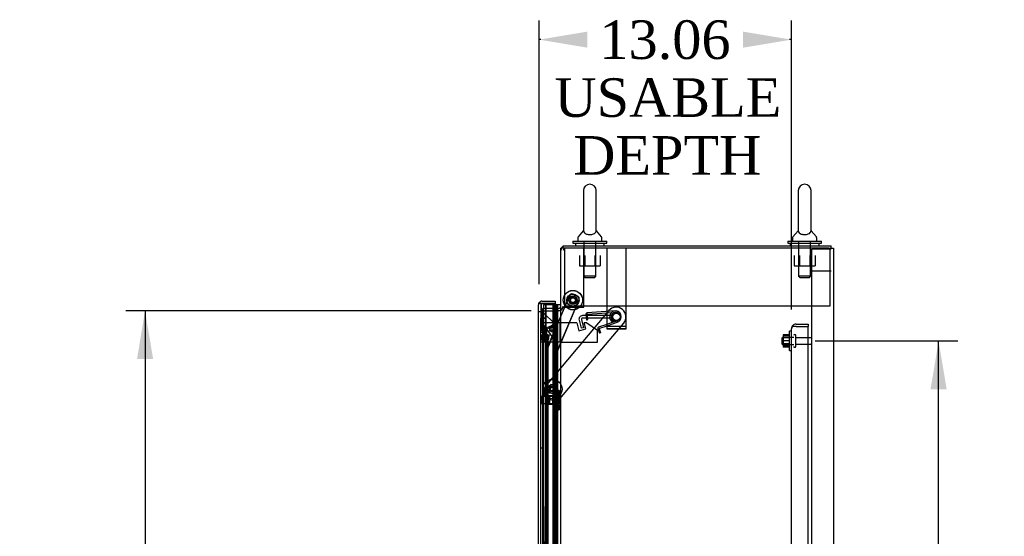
# Model space of a CAD drawing. Header units: inches. Extents: x 2 to 538, y -2 to 358.
# Tile 26 of 33: x 276 to 327, y 179 to 205. Entities that reach past the tile are written whole.
import ezdxf
from ezdxf.enums import TextEntityAlignment as Align
from ezdxf.lldxf.tags import DXFTag

# ---------------------------------------------------------------- set-up
doc = ezdxf.new("R2010")
doc.units = ezdxf.units.IN
doc.header["$MEASUREMENT"] = 0
for name, color, linetype in [('COM40146', 7, 'Continuous'), ('COM52825', 7, 'Continuous'), ('COM52826', 7, 'Continuous'), ('COM52831', 7, 'Continuous'), ('COM52832', 7, 'Continuous'), ('COM52834', 7, 'Continuous'), ('COM52847', 7, 'Continuous'), ('COM52848', 7, 'Continuous'), ('COM52849', 7, 'Continuous'), ('COM52854', 7, 'Continuous'), ('COM52855', 7, 'Continuous'), ('COM52856', 7, 'Continuous'), ('COM52857', 7, 'Continuous'), ('COM52858', 7, 'Continuous'), ('COM53519', 7, 'Continuous'), ('COM54578-80', 7, 'Continuous'), ('COM70782', 7, 'Continuous'), ('COM70839-6', 7, 'Continuous'), ('COM71126-3', 7, 'Continuous'), ('COM71128-1', 7, 'Continuous'), ('Default', 7, 'Continuous'), ('GSK11033', 7, 'Continuous'), ('NTS16526', 7, 'Continuous'), ('NTS166105', 7, 'Continuous'), ('NTS166905', 7, 'Continuous'), ('NTS18147', 7, 'Continuous'), ('ROL18050', 7, 'Continuous'), ('ROL87452', 7, 'Continuous'), ('RVT17750', 7, 'Continuous'), ('RVT17786', 7, 'Continuous'), ('SCS00680', 7, 'Continuous'), ('SCS191205', 7, 'Continuous'), ('SPR20245', 7, 'Continuous'), ('SPR20270', 7, 'Continuous'), ('STD26094', 7, 'Continuous'), ('STD26265', 7, 'Continuous'), ('WAF25059', 7, 'Continuous'), ('WAF25362', 7, 'Continuous'), ('WAF25376', 7, 'Continuous'), ('WAM254785', 7, 'Continuous'), ('WAM30038', 7, 'Continuous')]:
    doc.layers.add(name, color=color, linetype=linetype)
doc.styles.add('SEACAD_Times_New_Roman', font='times.ttf')
tags = doc.linetypes.add('HIDDEN2', pattern=[0.1875, 0.125, -0.0625]).pattern_tags.tags
tags[6:7] = [DXFTag(74, 4), DXFTag(75, 0), DXFTag(340, '0'), DXFTag(46, 0.0), DXFTag(50, 0.0), DXFTag(44, 0.0), DXFTag(45, 0.0)]
tags[4:5] = [DXFTag(74, 4), DXFTag(75, 0), DXFTag(340, '0'), DXFTag(46, 0.0), DXFTag(50, 0.0), DXFTag(44, 0.0), DXFTag(45, 0.0)]
doc.dimstyles.new('HAMMOND_(STH_-_540x360)', dxfattribs={"dimtxt": 2, "dimasz": 2.5, "dimexe": 1, "dimexo": 1, "dimgap": 0.5, "dimtad": 0, "dimtih": 1, "dimtoh": 1, "dimzin": 0, "dimdsep": 46, "dimtxsty": 'SEACAD_Times_New_Roman', "dimblk1": '_SE_FILLED', "dimblk2": '_SE_FILLED', "dimsah": 1, "dimcen": 1, "dimadec": 0, "dimazin": 0, "dimtfac": 0.8, "dimtofl": 0, "dimtmove": 0, "dimatfit": 3, "dimfxl": 1, "dimtolj": 1, "dimtzin": 0, "dimarcsym": 0})

# ---------------------------------------------------------------- blocks, each defined once
blk = doc.blocks.new('SE2')
at = {"layer": 'COM40146', "color": 7, "linetype": 'HIDDEN2'}
for p, q in [((315.976, 111.831), (315.976, 189.331)), ((315.976, 189.331), (315.976, 189.331)), ((315.976, 189.331), (315.976, 189.331)), ((316.099, 189.456), (316.048, 189.506)), ((316.226, 189.456), (316.048, 189.456)), ((316.226, 189.456), (316.099, 189.456)), ((316.226, 189.581), (316.851, 189.581)), ((316.226, 189.456), (316.851, 189.456)), ((316.226, 189.456), (316.226, 189.456)), ((316.226, 189.456), (316.851, 189.456)), ((316.851, 189.581), (316.851, 189.456)), ((316.851, 111.706), (316.851, 189.456))]:
    blk.add_line(p, q, dxfattribs=at)
for start, end in [(135.4399, 179.8781), (179.9564, 180), (90, 135.4399)]:
    blk.add_arc((316.226, 189.331), 0.25, start, end, dxfattribs=at)
blk.add_open_spline([(316.048, 189.456), (316.025, 189.435), (316.007, 189.414), (315.982, 189.372), (315.976, 189.352), (315.976, 189.331)], degree=3, knots=[0, 0, 0, 0, 0.5, 0.5, 1, 1, 1, 1], dxfattribs=at)
at = {"layer": 'COM52825', "color": 7, "linetype": 'Continuous'}
for p, q in [((303.061, 190.768), (303.751, 190.768)), ((303.751, 190.768), (303.751, 190.643)), ((302.876, 190.583), (302.876, 190.583)), ((302.876, 190.584), (302.876, 190.583)), ((302.876, 110.578), (302.876, 190.583)), ((302.876, 190.583), (302.876, 190.583)), ((302.979, 190.643), (302.912, 190.693)), ((303.061, 190.643), (302.912, 190.643)), ((303.061, 190.643), (302.979, 190.643)), ((303.623, 190.643), (303.061, 190.643)), ((303.061, 190.643), (303.061, 190.643)), ((303.251, 190.643), (303.751, 190.643)), ((303.623, 190.581), (303.623, 190.643))]:
    blk.add_line(p, q, dxfattribs=at)
for start, end in [(90, 143.806), (143.806, 179.8792), (179.9411, 180)]:
    blk.add_arc((303.061, 190.583), 0.185, start, end, dxfattribs=at)
blk.add_open_spline([(302.912, 190.643), (302.9, 190.633), (302.891, 190.623), (302.882, 190.608), (302.88, 190.603), (302.877, 190.593), (302.876, 190.588), (302.876, 190.583)], degree=3, knots=[0, 0, 0, 0, 0.5, 0.5, 0.75, 0.75, 1, 1, 1, 1], dxfattribs=at)
at = {"layer": 'COM52826', "color": 7, "linetype": 'Continuous'}
for p, q in [((303.751, 190.643), (303.623, 190.643)), ((303.751, 190.616), (303.751, 190.643))]:
    blk.add_line(p, q, dxfattribs=at)
at = {"layer": 'COM52826', "color": 7, "linetype": 'HIDDEN2'}
blk.add_line((303.751, 112.643), (303.751, 190.616), dxfattribs=at)
at = {"layer": 'COM52831', "color": 7, "linetype": 'HIDDEN2'}
for p, q in [((306.413, 193.518), (306.413, 193.333)), ((306.413, 193.333), (306.413, 189.331)), ((307.413, 193.333), (307.413, 193.518)), ((307.413, 189.331), (307.413, 193.333)), ((306.413, 189.331), (307.413, 189.331))]:
    blk.add_line(p, q, dxfattribs=at)
blk.add_circle((306.913, 189.956), 0.203, dxfattribs=at)
at = {"layer": 'COM52832', "color": 7, "linetype": 'HIDDEN2'}
for p, q in [((307.413, 189.455), (306.413, 189.455)), ((306.413, 189.33), (306.413, 189.331)), ((307.413, 189.33), (306.413, 189.33)), ((307.413, 189.33), (307.413, 189.331))]:
    blk.add_line(p, q, dxfattribs=at)
blk.add_circle((306.913, 189.955), 0.203, dxfattribs=at)
at = {"layer": 'COM52834', "color": 7, "linetype": 'HIDDEN2'}
for p, q in [((304.226, 193.518), (304.226, 190.518)), ((317.976, 193.518), (317.976, 190.518)), ((317.976, 190.518), (304.226, 190.518))]:
    blk.add_line(p, q, dxfattribs=at)
at = {"layer": 'COM52847', "color": 7, "linetype": 'HIDDEN2'}
for p, q in [((303.001, 190.209), (302.876, 190.209)), ((303.045, 190.062), (303.107, 190.124)), ((303.068, 189.605), (303.068, 189.979)), ((303.107, 190.124), (303.146, 190.163)), ((303.146, 190.163), (303.705, 189.604)), ((303.287, 189.385), (303.068, 189.605)), ((303.552, 189.495), (303.287, 189.385)), ((303.309, 189.332), (303.574, 189.442)), ((303.309, 111.829), (303.309, 189.332)), ((303.604, 189.503), (303.667, 189.565)), ((303.617, 189.473), (303.705, 189.473)), ((303.705, 189.604), (303.667, 189.565)), ((303.705, 189.473), (303.759, 189.473)), ((303.759, 189.473), (303.759, 111.689))]:
    blk.add_line(p, q, dxfattribs=at)
at = {"layer": 'COM52847', "color": 7, "linetype": 'Continuous'}
for start, end in [(160.3302, 180), (143.806, 157.7463)]:
    blk.add_arc((303.061, 190.583), 0.185, start, end, dxfattribs=at)
at = {"layer": 'COM52847', "color": 7, "linetype": 'HIDDEN2'}
for centre, radius, start, end in [((302.474, 189.861), 0.605, 11.2793, 19.3992), ((302.068, 190.331), 1.059, 340.5877, 348.736), ((304.563, 187.988), 1.815, 119.6042, 123.8492), ((303.63, 189.17), 0.334, 94.4677, 103.4716), ((303.223, 191.222), 1.815, 281.1508, 285.3958), ((303.399, 189.727), 0.334, 301.5284, 310.5323), ((303.071, 189.211), 0.605, 25.6008, 28.7202), ((303.574, 189.473), 0.06, 0, 45), ((303.574, 189.473), 0.185, 0, 45)]:
    blk.add_arc(centre, radius, start, end, dxfattribs=at)
at = {"layer": 'COM52848', "color": 7, "linetype": 'HIDDEN2'}
for p, q in [((317.326, 192.331), (317.038, 192.331)), ((317.038, 107.706), (317.038, 192.331)), ((318.038, 192.331), (317.326, 192.331))]:
    blk.add_line(p, q, dxfattribs=at)
at = {"layer": 'COM52849', "color": 7, "linetype": 'HIDDEN2'}
for p, q in [((317.326, 193.456), (317.038, 193.456)), ((317.038, 192.331), (317.038, 193.456)), ((318.038, 193.456), (317.326, 193.456))]:
    blk.add_line(p, q, dxfattribs=at)
at = {"layer": 'COM52854', "color": 7, "linetype": 'HIDDEN2'}
for p, q in [((304.982, 189.786), (305.096, 189.361)), ((305.103, 189.818), (305.217, 189.393)), ((306.726, 190.019), (305.161, 190.019)), ((306.726, 189.894), (305.161, 189.894)), ((306.726, 189.894), (306.726, 190.019)), ((305.217, 189.393), (305.096, 189.361))]:
    blk.add_line(p, q, dxfattribs=at)
for radius in [0.185, 0.06]:
    blk.add_arc((305.161, 189.834), radius, 90, 195, dxfattribs=at)
at = {"layer": 'COM52855', "color": 7, "linetype": 'HIDDEN2'}
for p, q in [((305.226, 190.456), (305.226, 193.518)), ((304.163, 190.456), (305.226, 190.456))]:
    blk.add_line(p, q, dxfattribs=at)
at = {"layer": 'COM52856', "color": 7, "linetype": 'HIDDEN2'}
for p, q in [((303.126, 189.643), (303.001, 189.643)), ((303.186, 189.643), (303.126, 189.643)), ((303.126, 188.643), (303.126, 189.643)), ((304.001, 189.643), (303.186, 189.643)), ((304.001, 188.643), (304.001, 189.643)), ((303.126, 188.643), (303.001, 188.643)), ((303.186, 188.643), (303.126, 188.643)), ((304.001, 188.643), (303.186, 188.643))]:
    blk.add_line(p, q, dxfattribs=at)
at = {"layer": 'COM52857', "color": 7, "linetype": 'HIDDEN2'}
for p, q in [((306.531, 190.278), (303.31, 186.454)), ((304.075, 185.81), (307.296, 189.634))]:
    blk.add_line(p, q, dxfattribs=at)
for centre, radius in [((306.913, 189.956), 0.195), ((303.597, 186.212), 0.141)]:
    blk.add_circle(centre, radius, dxfattribs=at)
for centre, start, end in [((306.913, 189.956), 319.9, 139.9), ((303.693, 186.132), 139.9, 319.9)]:
    blk.add_arc(centre, 0.5, start, end, dxfattribs=at)
at = {"layer": 'COM52858', "color": 7, "linetype": 'HIDDEN2'}
for p, q in [((303.101, 189.143), (303.001, 189.143)), ((303.101, 183.143), (303.101, 189.143)), ((303.101, 183.143), (303.001, 183.143))]:
    blk.add_line(p, q, dxfattribs=at)
at = {"layer": 'COM53519', "color": 7, "linetype": 'HIDDEN2'}
blk.add_circle((306.913, 189.956), 0.188, dxfattribs=at)
at = {"layer": 'COM54578-80', "color": 7, "linetype": 'HIDDEN2'}
for p, q in [((303.623, 190.581), (303.135, 190.581)), ((303.135, 190.581), (303.135, 110.581)), ((303.69, 190.581), (303.69, 189.581)), ((303.729, 189.581), (303.729, 190.581)), ((303.79, 189.581), (303.79, 190.581)), ((303.857, 189.581), (303.857, 190.581)), ((303.866, 190.581), (303.866, 189.581)), ((303.69, 189.581), (303.69, 110.581)), ((303.74, 188.581), (303.74, 189.581)), ((303.782, 188.581), (303.782, 189.581)), ((303.79, 110.581), (303.79, 189.581)), ((303.685, 188.582), (303.729, 188.582)), ((303.857, 188.582), (303.729, 188.582)), ((303.729, 187.581), (303.729, 188.58)), ((303.857, 188.58), (303.857, 188.581)), ((303.857, 187.581), (303.857, 188.58)), ((303.866, 188.581), (303.866, 187.581)), ((303.74, 186.581), (303.74, 187.581)), ((303.782, 186.581), (303.782, 187.581)), ((303.685, 186.582), (303.729, 186.582)), ((303.857, 186.582), (303.729, 186.582)), ((303.729, 185.581), (303.729, 186.58)), ((303.857, 186.58), (303.857, 186.581)), ((303.857, 185.581), (303.857, 186.58)), ((303.866, 186.581), (303.866, 185.581)), ((303.74, 184.581), (303.74, 185.581)), ((303.782, 184.581), (303.782, 185.581)), ((303.685, 184.582), (303.729, 184.582)), ((303.857, 184.582), (303.729, 184.582)), ((303.729, 183.581), (303.729, 184.58)), ((303.857, 184.58), (303.857, 184.581)), ((303.857, 183.581), (303.857, 184.58)), ((303.866, 184.581), (303.866, 183.581)), ((303.74, 182.581), (303.74, 183.581)), ((303.782, 182.581), (303.782, 183.581)), ((303.685, 182.582), (303.729, 182.582)), ((303.857, 182.582), (303.729, 182.582)), ((303.729, 181.581), (303.729, 182.58)), ((303.857, 182.58), (303.857, 182.581)), ((303.857, 181.581), (303.857, 182.58)), ((303.866, 182.581), (303.866, 181.581)), ((303.74, 180.581), (303.74, 181.581)), ((303.782, 180.581), (303.782, 181.581)), ((303.685, 180.582), (303.729, 180.582)), ((303.857, 180.582), (303.729, 180.582)), ((303.729, 179.581), (303.729, 180.58)), ((303.857, 180.58), (303.857, 180.581)), ((303.857, 179.581), (303.857, 180.58)), ((303.866, 180.581), (303.866, 179.581)), ((303.74, 178.581), (303.74, 179.581)), ((303.782, 178.581), (303.782, 179.581)), ((303.685, 178.582), (303.729, 178.582)), ((303.857, 178.582), (303.729, 178.582)), ((303.857, 178.58), (303.857, 178.581)), ((303.866, 178.581), (303.866, 177.581))]:
    blk.add_line(p, q, dxfattribs=at)
at = {"layer": 'COM54578-80', "color": 7, "linetype": 'Continuous'}
for p, q in [((303.827, 190.581), (303.623, 190.581)), ((303.623, 190.581), (303.623, 189.581)), ((303.678, 190.59), (303.678, 190.616)), ((303.678, 190.616), (303.728, 190.616)), ((303.728, 190.59), (303.678, 190.59)), ((303.69, 190.59), (303.69, 190.581)), ((303.728, 190.616), (303.753, 190.616)), ((303.728, 190.59), (303.753, 190.59)), ((303.753, 190.616), (303.803, 190.616)), ((303.803, 190.59), (303.753, 190.59)), ((303.79, 190.581), (303.79, 190.59)), ((303.803, 190.616), (303.803, 190.59)), ((304.038, 190.581), (303.827, 190.581)), ((303.827, 190.581), (303.827, 189.581)), ((303.623, 189.581), (303.623, 188.58)), ((303.623, 189.581), (303.857, 189.581)), ((303.623, 189.581), (303.623, 189.581)), ((303.827, 189.581), (303.623, 189.581)), ((303.685, 189.581), (303.685, 189.581)), ((303.69, 189.581), (303.69, 189.581)), ((303.79, 189.581), (303.79, 189.581)), ((303.871, 189.581), (303.827, 189.581)), ((303.857, 188.581), (303.857, 189.581)), ((303.866, 188.581), (303.866, 189.581)), ((303.871, 189.581), (303.871, 188.581)), ((303.827, 188.581), (303.623, 188.581)), ((303.623, 188.581), (303.623, 187.581)), ((303.857, 188.58), (303.623, 188.58)), ((303.827, 188.581), (303.827, 187.581)), ((303.871, 188.581), (303.827, 188.581)), ((303.623, 187.581), (303.623, 186.58)), ((303.827, 187.581), (303.623, 187.581)), ((303.827, 187.581), (303.623, 187.581)), ((303.871, 187.581), (303.827, 187.581)), ((303.857, 186.581), (303.857, 187.581)), ((303.866, 186.581), (303.866, 187.581)), ((303.871, 187.581), (303.871, 186.581)), ((303.827, 186.581), (303.623, 186.581)), ((303.623, 186.581), (303.623, 185.581)), ((303.857, 186.58), (303.623, 186.58)), ((303.827, 186.581), (303.827, 185.581)), ((303.871, 186.581), (303.827, 186.581)), ((303.623, 185.581), (303.623, 184.58)), ((303.827, 185.581), (303.623, 185.581)), ((303.827, 185.581), (303.623, 185.581)), ((303.871, 185.581), (303.827, 185.581)), ((303.857, 184.581), (303.857, 185.581)), ((303.866, 184.581), (303.866, 185.581)), ((303.871, 185.581), (303.871, 184.581)), ((303.827, 184.581), (303.623, 184.581)), ((303.623, 184.581), (303.623, 183.581)), ((303.857, 184.58), (303.623, 184.58)), ((303.827, 184.581), (303.827, 183.581)), ((303.871, 184.581), (303.827, 184.581)), ((303.623, 183.581), (303.623, 182.58)), ((303.827, 183.581), (303.623, 183.581)), ((303.827, 183.581), (303.623, 183.581)), ((303.871, 183.581), (303.827, 183.581)), ((303.857, 182.581), (303.857, 183.581)), ((303.866, 182.581), (303.866, 183.581)), ((303.871, 183.581), (303.871, 182.581)), ((303.827, 182.581), (303.623, 182.581)), ((303.623, 182.581), (303.623, 181.581)), ((303.857, 182.58), (303.623, 182.58)), ((303.827, 182.581), (303.827, 181.581)), ((303.871, 182.581), (303.827, 182.581)), ((303.623, 181.581), (303.623, 180.58)), ((303.827, 181.581), (303.623, 181.581)), ((303.827, 181.581), (303.623, 181.581)), ((303.871, 181.581), (303.827, 181.581)), ((303.857, 180.581), (303.857, 181.581)), ((303.866, 180.581), (303.866, 181.581)), ((303.871, 181.581), (303.871, 180.581)), ((303.827, 180.581), (303.623, 180.581)), ((303.623, 180.581), (303.623, 179.581)), ((303.857, 180.58), (303.623, 180.58)), ((303.827, 180.581), (303.827, 179.581)), ((303.871, 180.581), (303.827, 180.581)), ((303.623, 179.581), (303.623, 178.58)), ((303.827, 179.581), (303.623, 179.581)), ((303.827, 179.581), (303.623, 179.581)), ((303.871, 179.581), (303.827, 179.581)), ((303.857, 178.581), (303.857, 179.581)), ((303.866, 178.581), (303.866, 179.581)), ((303.871, 179.581), (303.871, 178.581)), ((303.827, 178.581), (303.623, 178.581)), ((303.623, 178.581), (303.623, 177.581)), ((303.827, 178.581), (303.827, 177.581)), ((303.871, 178.581), (303.827, 178.581))]:
    blk.add_line(p, q, dxfattribs=at)
at = {"layer": 'COM70782', "color": 7, "linetype": 'HIDDEN2'}
for p, q in [((303.189, 189.456), (303.001, 189.456)), ((303.189, 188.643), (303.189, 189.456)), ((304.864, 189.643), (304.001, 189.643)), ((304.864, 189.643), (304.974, 189.234)), ((304.974, 189.234), (305.336, 189.331)), ((305.336, 189.331), (305.252, 189.643)), ((305.377, 189.643), (305.252, 189.643)), ((305.377, 189.643), (305.939, 189.268)), ((305.939, 188.643), (305.939, 189.268)), ((304.001, 188.643), (305.939, 188.643))]:
    blk.add_line(p, q, dxfattribs=at)
at = {"layer": 'COM70839-6', "color": 7, "linetype": 'HIDDEN2'}
for p, q in [((303.337, 188.339), (304.494, 191.059)), ((303.361, 188.336), (304.492, 191.067)), ((303.857, 188.206), (304.983, 190.851)), ((303.882, 188.208), (304.982, 190.864)), ((304.655, 191.135), (304.915, 191.027)), ((304.658, 191.125), (304.917, 191.015)), ((302.995, 152.711), (303.327, 188.291)), ((303.36, 152.706), (303.351, 188.288)), ((303.513, 151.331), (303.857, 188.206)), ((303.891, 151.331), (303.882, 188.208))]:
    blk.add_line(p, q, dxfattribs=at)
for centre in [(304.663, 190.827), (304.663, 190.818)]:
    blk.add_circle(centre, 0.129, dxfattribs=at)
for centre, start, end in [((304.607, 191.019), 67.5018, 157.5018), ((304.609, 191.01), 66.9526, 156.9526), ((304.867, 190.912), 337.5018, 67.5018), ((304.868, 190.9), 336.9526, 66.9526), ((303.452, 188.29), 156.9526, 179.4646), ((303.476, 188.289), 157.5018, 180.0138)]:
    blk.add_arc(centre, 0.125, start, end, dxfattribs=at)
at = {"layer": 'COM71126-3', "color": 7, "linetype": 'Continuous'}
for p, q in [((304.038, 107.643), (304.038, 193.518)), ((304.288, 193.518), (304.038, 193.518)), ((317.913, 193.518), (304.288, 193.518)), ((317.913, 193.518), (318.163, 193.518)), ((318.163, 193.518), (318.163, 107.643))]:
    blk.add_line(p, q, dxfattribs=at)
at = {"layer": 'COM71126-3', "color": 7, "linetype": 'HIDDEN2'}
for p, q in [((303.101, 190.268), (303.913, 190.268)), ((303.101, 110.893), (303.101, 190.268)), ((304.038, 190.268), (303.913, 190.268))]:
    blk.add_line(p, q, dxfattribs=at)
at = {"layer": 'COM71128-1', "color": 7, "linetype": 'Continuous'}
for p, q in [((304.163, 193.643), (318.038, 193.643)), ((304.163, 193.518), (304.163, 193.643)), ((318.038, 193.518), (318.038, 193.643))]:
    blk.add_line(p, q, dxfattribs=at)
at = {"layer": 'COM71128-1', "color": 7, "linetype": 'HIDDEN2'}
for p in [(303.101, 190.268), (303.913, 190.393)]:
    blk.add_line(p, (303.101, 190.393), dxfattribs=at)
for centre, radius, start, end in [((304.288, 193.393), 0.25, 150, 180), ((304.288, 193.393), 0.125, 90, 180), ((303.913, 190.518), 0.25, 270, 0), ((303.913, 190.518), 0.125, 270, 0)]:
    blk.add_arc(centre, radius, start, end, dxfattribs=at)
at = {"layer": 'COM71128-1', "color": 7, "linetype": 'Continuous'}
blk.add_arc((304.288, 193.393), 0.25, 120, 150, dxfattribs=at)
at = {"layer": 'GSK11033', "color": 7, "linetype": 'Continuous'}
for p, q in [((303.251, 190.643), (303.001, 190.643)), ((303.001, 190.643), (303.001, 190.643)), ((303.251, 190.643), (303.251, 190.643)), ((303.279, 190.643), (303.279, 190.643))]:
    blk.add_line(p, q, dxfattribs=at)
at = {"layer": 'GSK11033', "color": 7, "linetype": 'HIDDEN2'}
for p, q in [((303.001, 190.643), (303.001, 189.893)), ((303.029, 189.298), (303.029, 190.644)), ((303.029, 190.644), (303.279, 190.644)), ((303.251, 189.893), (303.251, 190.643)), ((303.279, 190.643), (303.279, 190.644)), ((303.279, 189.376), (303.279, 190.643)), ((303.001, 189.893), (303.251, 189.893)), ((303.001, 111.268), (303.001, 189.893)), ((303.251, 189.893), (303.001, 189.893)), ((303.251, 111.268), (303.251, 189.893)), ((303.384, 188.79), (303.029, 189.298)), ((303.634, 188.869), (303.279, 189.376)), ((303.384, 112.373), (303.384, 188.79))]:
    blk.add_line(p, q, dxfattribs=at)
at = {"layer": 'NTS16526', "color": 7, "linetype": 'HIDDEN2'}
for p, q in [((303.431, 186.352), (303.35, 186.256)), ((303.35, 186.256), (303.392, 186.138)), ((303.392, 186.138), (303.435, 186.02)), ((303.511, 186.448), (303.431, 186.352)), ((303.635, 186.426), (303.511, 186.448)), ((303.759, 186.404), (303.635, 186.426)), ((303.801, 186.286), (303.759, 186.404)), ((303.763, 186.072), (303.844, 186.168)), ((303.844, 186.168), (303.801, 186.286)), ((303.435, 186.02), (303.559, 185.998)), ((303.559, 185.998), (303.682, 185.976)), ((303.682, 185.976), (303.763, 186.072))]:
    blk.add_line(p, q, dxfattribs=at)
for radius in [0.217, 0.0979]:
    blk.add_circle((303.597, 186.212), radius, dxfattribs=at)
at = {"layer": 'NTS166105', "color": 7, "linetype": 'HIDDEN2'}
for p, q in [((315.56, 189.022), (315.56, 188.861)), ((315.88, 189.022), (315.56, 189.022)), ((315.88, 188.98), (315.56, 188.98)), ((315.56, 188.861), (315.56, 188.552)), ((315.88, 188.861), (315.56, 188.861)), ((315.88, 188.705), (315.56, 188.705)), ((315.56, 188.552), (315.56, 188.39)), ((315.88, 188.552), (315.56, 188.552)), ((315.88, 188.43), (315.56, 188.43)), ((315.88, 188.39), (315.56, 188.39))]:
    blk.add_line(p, q, dxfattribs=at)
at = {"layer": 'NTS166905', "color": 7, "linetype": 'HIDDEN2'}
for p, q in [((305.003, 193.143), (305.003, 192.598)), ((305.275, 193.143), (305.275, 192.598)), ((305.801, 193.143), (305.801, 192.598)), ((306.076, 193.143), (306.076, 192.598)), ((316.128, 193.143), (316.128, 192.598)), ((316.4, 193.143), (316.4, 192.598)), ((316.926, 193.143), (316.926, 192.598)), ((317.201, 193.143), (317.201, 192.598)), ((305.003, 192.598), (305.275, 192.598)), ((305.275, 192.598), (305.801, 192.598)), ((305.801, 192.598), (306.076, 192.598)), ((316.128, 192.598), (316.4, 192.598)), ((316.4, 192.598), (316.926, 192.598)), ((316.926, 192.598), (317.201, 192.598))]:
    blk.add_line(p, q, dxfattribs=at)
at = {"layer": 'NTS18147', "color": 7, "linetype": 'HIDDEN2'}
for p, q in [((303.833, 186.139), (303.833, 186.143)), ((303.896, 186.143), (303.833, 186.143)), ((303.833, 186.139), (303.833, 185.95)), ((303.833, 186.139), (303.896, 186.139)), ((303.883, 186.139), (303.883, 186.143)), ((303.883, 186.139), (303.883, 185.95)), ((303.896, 186.139), (303.896, 186.143)), ((303.946, 186.143), (303.896, 186.143)), ((303.896, 186.139), (303.946, 186.139)), ((303.946, 186.139), (303.946, 186.143)), ((303.396, 185.423), (303.396, 185.863)), ((303.833, 185.863), (303.396, 185.863)), ((303.445, 185.863), (303.445, 185.423)), ((303.833, 185.95), (303.833, 185.832)), ((303.896, 185.95), (303.833, 185.95)), ((303.883, 185.863), (303.833, 185.863)), ((303.833, 185.832), (303.833, 185.455)), ((303.833, 185.832), (303.896, 185.832)), ((303.883, 185.95), (303.883, 185.832)), ((303.883, 185.832), (303.883, 185.455)), ((303.896, 185.832), (303.896, 185.95)), ((303.946, 185.95), (303.896, 185.95)), ((303.896, 185.832), (303.946, 185.832)), ((303.946, 185.832), (303.946, 185.95)), ((303.958, 185.99), (303.958, 186.044)), ((304.008, 185.99), (304.008, 186.044)), ((303.396, 185.423), (303.833, 185.423)), ((303.833, 185.455), (303.833, 185.337)), ((303.896, 185.455), (303.833, 185.455)), ((303.833, 185.423), (303.883, 185.423)), ((303.833, 185.337), (303.833, 185.148)), ((303.833, 185.337), (303.896, 185.337)), ((303.833, 185.148), (303.833, 185.143)), ((303.896, 185.148), (303.833, 185.148)), ((303.833, 185.143), (303.896, 185.143)), ((303.883, 185.455), (303.883, 185.337)), ((303.883, 185.337), (303.883, 185.148)), ((303.883, 185.148), (303.883, 185.143)), ((303.896, 185.337), (303.896, 185.455)), ((303.946, 185.455), (303.896, 185.455)), ((303.896, 185.337), (303.946, 185.337)), ((303.896, 185.148), (303.896, 185.143)), ((303.946, 185.148), (303.896, 185.148)), ((303.896, 185.143), (303.946, 185.143)), ((303.946, 185.337), (303.946, 185.455)), ((303.946, 185.148), (303.946, 185.143)), ((303.958, 185.242), (303.958, 185.297)), ((304.008, 185.242), (304.008, 185.297))]:
    blk.add_line(p, q, dxfattribs=at)
for centre in [(303.64, 185.643), (303.69, 185.643)]:
    blk.add_arc(centre, 0.318, 323.6338, 36.3662, dxfattribs=at)
for centre, start_param, end_param in [((303.64, 186.044), 2.506883, 3.776302), ((303.69, 186.044), 2.506883, 3.776302), ((303.64, 185.99), 2.506883, 3.141593), ((303.69, 185.99), 2.506883, 3.141593), ((303.64, 185.297), 3.141593, 3.776302), ((303.64, 185.242), 2.506883, 3.776302), ((303.69, 185.297), 3.141593, 3.776302), ((303.69, 185.242), 2.506883, 3.776302)]:
    blk.add_ellipse(centre, major_axis=(-0.318, 0), ratio=0.5, start_param=start_param, end_param=end_param, dxfattribs=at)
at = {"layer": 'ROL18050', "color": 7, "linetype": 'HIDDEN2'}
blk.add_circle((303.597, 186.212), 0.5, dxfattribs=at)
at = {"layer": 'ROL87452', "color": 7, "linetype": 'HIDDEN2'}
for centre, radius in [((304.663, 190.827), 0.5), ((304.663, 190.818), 0.5), ((304.663, 190.827), 0.206)]:
    blk.add_circle(centre, radius, dxfattribs=at)
at = {"layer": 'RVT17750', "color": 7, "linetype": 'HIDDEN2'}
for radius in [0.167, 0.0938]:
    blk.add_circle((303.626, 189.331), radius, dxfattribs=at)
at = {"layer": 'RVT17786', "color": 7, "linetype": 'HIDDEN2'}
for centre, radius in [((304.663, 190.827), 0.217), ((304.663, 190.818), 0.217), ((304.663, 190.818), 0.125)]:
    blk.add_circle(centre, radius, dxfattribs=at)
at = {"layer": 'SCS00680', "color": 7, "linetype": 'Continuous'}
for p, q in [((305.207, 196.502), (305.207, 194.433)), ((305.869, 194.432), (305.869, 196.502)), ((316.332, 196.502), (316.332, 194.433)), ((316.994, 194.432), (316.994, 196.502)), ((305.198, 194.422), (304.927, 194.095)), ((306.149, 194.095), (305.878, 194.422)), ((316.323, 194.422), (316.052, 194.095)), ((317.274, 194.095), (317.003, 194.422)), ((304.913, 194.057), (304.913, 193.937)), ((306.163, 193.937), (306.163, 194.057)), ((316.038, 194.057), (316.038, 193.937)), ((317.288, 193.937), (317.288, 194.057))]:
    blk.add_line(p, q, dxfattribs=at)
at = {"layer": 'SCS00680', "color": 7, "linetype": 'HIDDEN2'}
for p, q in [((305.226, 193.877), (305.226, 192.062)), ((305.85, 192.062), (305.85, 193.877)), ((316.351, 193.877), (316.351, 192.062)), ((316.975, 192.062), (316.975, 193.877)), ((305.85, 192.062), (305.226, 192.062)), ((305.226, 192.062), (305.286, 192.002)), ((305.286, 192.002), (305.79, 192.002)), ((305.79, 192.002), (305.85, 192.062)), ((316.975, 192.062), (316.351, 192.062)), ((316.351, 192.062), (316.411, 192.002)), ((316.411, 192.002), (316.915, 192.002)), ((316.915, 192.002), (316.975, 192.062))]:
    blk.add_line(p, q, dxfattribs=at)
at = {"layer": 'SCS00680', "color": 7, "linetype": 'Continuous'}
for centre, radius, start, end in [((305.538, 196.502), 0.331, 0, 180), ((316.663, 196.502), 0.331, 0, 180), ((305.889, 194.435), 0.017, 207.4335, 231.1145), ((317.014, 194.435), 0.017, 207.4335, 231.1145), ((304.973, 194.057), 0.06, 140.3214, 180), ((304.973, 193.937), 0.06, 180, 270), ((306.103, 193.937), 0.06, 270, 0), ((306.103, 194.057), 0.06, 0, 39.6786), ((316.098, 194.057), 0.06, 140.3214, 180), ((316.098, 193.937), 0.06, 180, 270), ((317.228, 193.937), 0.06, 270, 0), ((317.228, 194.057), 0.06, 0, 39.6786)]:
    blk.add_arc(centre, radius, start, end, dxfattribs=at)
for points in [[(305.202, 194.427), (305.2, 194.424), (305.199, 194.423), (305.198, 194.422)], [(316.327, 194.427), (316.325, 194.424), (316.324, 194.423), (316.323, 194.422)]]:
    blk.add_open_spline(points, degree=3, dxfattribs=at)
for points in [[(305.207, 194.436), (305.207, 194.428), (305.207, 194.411), (305.217, 194.369), (305.23, 194.341), (305.28, 194.288), (305.317, 194.264), (305.418, 194.228), (305.482, 194.218), (305.612, 194.22), (305.674, 194.232), (305.771, 194.27), (305.805, 194.296), (305.851, 194.349), (305.862, 194.377), (305.869, 194.417), (305.87, 194.431), (305.869, 194.438)], [(316.332, 194.436), (316.332, 194.428), (316.332, 194.411), (316.342, 194.369), (316.355, 194.341), (316.405, 194.288), (316.442, 194.264), (316.543, 194.228), (316.607, 194.218), (316.737, 194.22), (316.799, 194.232), (316.896, 194.27), (316.93, 194.296), (316.976, 194.349), (316.987, 194.377), (316.994, 194.417), (316.995, 194.431), (316.994, 194.438)]]:
    blk.add_open_spline(points, degree=3, knots=[0.2055436, 0.2055436, 0.2055436, 0.2055436, 0.25, 0.25, 0.3125, 0.3125, 0.375, 0.375, 0.4375, 0.4375, 0.5, 0.5, 0.5625, 0.5625, 0.625, 0.625, 0.6668744, 0.6668744, 0.6668744, 0.6668744], dxfattribs=at)
at = {"layer": 'SCS191205', "color": 7, "linetype": 'HIDDEN2'}
for radius in [0.233, 0.125]:
    blk.add_circle((303.597, 186.212), radius, dxfattribs=at)
at = {"layer": 'SPR20245', "color": 7, "linetype": 'HIDDEN2'}
for p, q in [((306.842, 190.262), (305.406, 190.16)), ((305.408, 190.125), (305.338, 190.12)), ((305.338, 190.12), (305.347, 189.991)), ((305.347, 189.991), (305.359, 189.826)), ((305.417, 189.996), (305.408, 190.125)), ((305.41, 190.09), (306.657, 190.179)), ((305.429, 189.831), (305.417, 189.996)), ((306.938, 189.745), (306.498, 189.594)), ((306.938, 189.745), (306.961, 189.679)), ((305.957, 189.334), (306.035, 189.107)), ((306.008, 189.425), (306.001, 189.423)), ((306.035, 189.435), (306.008, 189.425)), ((306.023, 189.356), (306.031, 189.359)), ((306.101, 189.13), (306.023, 189.356)), ((306.031, 189.359), (306.058, 189.368)), ((306.363, 189.547), (306.035, 189.435)), ((306.058, 189.368), (306.385, 189.481)), ((306.498, 189.594), (306.363, 189.547)), ((306.385, 189.481), (306.521, 189.528)), ((306.521, 189.528), (306.961, 189.679)), ((306.101, 189.13), (306.035, 189.107))]:
    blk.add_line(p, q, dxfattribs=at)
for centre, radius, start, end in [((306.863, 189.963), 0.3, 0, 249.2791), ((305.41, 190.09), 0.07, 94.06, 154.06), ((305.394, 189.829), 0.035, 184.06, 4.06), ((306.863, 189.963), 0.23, 32.5004, 310.3006), ((306.863, 189.963), 0.3, 288.9997, 0), ((306.023, 189.356), 0.07, 109, 199)]:
    blk.add_arc(centre, radius, start, end, dxfattribs=at)
at = {"layer": 'SPR20270', "color": 7, "linetype": 'HIDDEN2'}
blk.add_circle((303.423, 189.014), 0.0162, dxfattribs=at)
blk.add_arc((303.017, 189.014), 0.0163, 90, 269.9669, dxfattribs=at)
for points, knots in [([(303.009, 188.997), (303.009, 188.997), (303.009, 188.996), (303.009, 188.992), (303.012, 188.972), (303.016, 188.939), (303.021, 188.895), (303.025, 188.853), (303.032, 188.806), (303.034, 188.779), (303.047, 188.758), (303.061, 188.756), (303.072, 188.762), (303.079, 188.776), (303.083, 188.8), (303.089, 188.843), (303.094, 188.885), (303.097, 188.915), (303.098, 188.929), (303.098, 188.93)], [0.0089708, 0.0089708, 0.0089708, 0.0089708, 0.0096746, 0.0152049, 0.0241506, 0.0354527, 0.0467169, 0.0578317, 0.0686432, 0.0868165, 0.0956306, 0.0997649, 0.104511, 0.1107796, 0.1277085, 0.1383534, 0.1493111, 0.1605014, 0.1612754, 0.1612754, 0.1612754, 0.1612754]), ([(303.067, 188.787), (303.068, 188.787), (303.068, 188.789), (303.065, 188.801), (303.062, 188.825), (303.058, 188.857), (303.054, 188.891), (303.051, 188.925), (303.047, 188.957), (303.042, 188.99), (303.035, 189.014), (303.025, 189.028), (303.02, 189.029), (303.017, 189.03)], [0.90828865, 0.90828865, 0.90828865, 0.90828865, 0.9118154, 0.91976844, 0.92900678, 0.93818349, 0.94704472, 0.9555679, 0.96408428, 0.97402057, 0.98591563, 0.99272022, 1, 1, 1, 1]), ([(303.149, 188.786), (303.149, 188.786), (303.149, 188.787), (303.148, 188.792), (303.146, 188.803), (303.143, 188.824), (303.14, 188.85), (303.136, 188.882), (303.133, 188.916), (303.129, 188.95), (303.124, 188.988), (303.12, 189.012), (303.111, 189.025), (303.104, 189.029), (303.097, 189.03), (303.089, 189.028), (303.082, 189.021), (303.079, 189.012), (303.075, 188.998), (303.072, 188.976), (303.068, 188.948), (303.064, 188.915), (303.061, 188.883), (303.059, 188.864), (303.058, 188.856)], [0.7095407, 0.7095407, 0.7095407, 0.7095407, 0.7114417, 0.7146718, 0.7214947, 0.7288758, 0.736805, 0.7452207, 0.75396, 0.7630329, 0.7724513, 0.7891885, 0.7954259, 0.7983357, 0.8012124, 0.8041749, 0.8072445, 0.81378, 0.8210619, 0.8290332, 0.8377281, 0.8467957, 0.8560123, 0.8621119, 0.8621119, 0.8621119, 0.8621119]), ([(303.088, 189.001), (303.088, 189), (303.088, 188.999), (303.09, 188.992), (303.093, 188.976), (303.097, 188.946), (303.101, 188.907), (303.106, 188.865), (303.11, 188.823), (303.115, 188.792), (303.12, 188.772), (303.127, 188.76), (303.138, 188.756), (303.149, 188.759), (303.159, 188.771), (303.162, 188.786), (303.167, 188.82), (303.172, 188.86), (303.176, 188.899), (303.179, 188.922), (303.18, 188.93)], [0.2089474, 0.2089474, 0.2089474, 0.2089474, 0.2113802, 0.2154716, 0.2239077, 0.2335691, 0.2439829, 0.2549477, 0.2664574, 0.2781061, 0.2881188, 0.2960871, 0.3001573, 0.303849, 0.307715, 0.3210679, 0.3323842, 0.34361, 0.355139, 0.361949, 0.361949, 0.361949, 0.361949]), ([(303.23, 188.785), (303.23, 188.785), (303.231, 188.786), (303.229, 188.792), (303.226, 188.811), (303.222, 188.842), (303.218, 188.877), (303.214, 188.912), (303.21, 188.945), (303.207, 188.974), (303.203, 188.997), (303.2, 189.012), (303.194, 189.025), (303.183, 189.03), (303.175, 189.03), (303.162, 189.022), (303.159, 189.009), (303.154, 188.987), (303.151, 188.963), (303.147, 188.932), (303.144, 188.899), (303.141, 188.873), (303.139, 188.859), (303.139, 188.856)], [0.5078929, 0.5078929, 0.5078929, 0.5078929, 0.5084059, 0.5153686, 0.5249056, 0.5346531, 0.544084, 0.5531581, 0.5619391, 0.5704947, 0.5788553, 0.5869141, 0.5944106, 0.5980528, 0.6011944, 0.6058739, 0.6171908, 0.625178, 0.6335522, 0.6421174, 0.6509012, 0.6598325, 0.6620129, 0.6620129, 0.6620129, 0.6620129]), ([(303.17, 189), (303.17, 188.999), (303.17, 188.999), (303.172, 188.987), (303.177, 188.956), (303.181, 188.915), (303.186, 188.872), (303.19, 188.834), (303.194, 188.805), (303.198, 188.784), (303.201, 188.77), (303.212, 188.756), (303.227, 188.757), (303.242, 188.77), (303.244, 188.792), (303.251, 188.836), (303.255, 188.878), (303.258, 188.91), (303.26, 188.927), (303.261, 188.93)], [0.4082275, 0.4082275, 0.4082275, 0.4082275, 0.4097502, 0.4193798, 0.4307441, 0.4422217, 0.4532111, 0.4636333, 0.4731219, 0.4815301, 0.4894478, 0.4968173, 0.5014481, 0.5074552, 0.525374, 0.5371697, 0.5484124, 0.5591564, 0.561857, 0.561857, 0.561857, 0.561857]), ([(303.312, 188.785), (303.312, 188.786), (303.312, 188.787), (303.31, 188.794), (303.307, 188.811), (303.303, 188.837), (303.3, 188.87), (303.296, 188.905), (303.292, 188.939), (303.289, 188.969), (303.285, 188.993), (303.281, 189.012), (303.275, 189.023), (303.268, 189.03), (303.253, 189.03), (303.245, 189.022), (303.239, 189.008), (303.235, 188.987), (303.232, 188.96), (303.228, 188.926), (303.224, 188.89), (303.221, 188.867), (303.22, 188.857)], [0.3079058, 0.3079058, 0.3079058, 0.3079058, 0.3095898, 0.3165888, 0.3244189, 0.3330451, 0.3419944, 0.3509607, 0.3599426, 0.3689211, 0.3774311, 0.3853635, 0.3927788, 0.3983344, 0.4020757, 0.4083561, 0.4162794, 0.4249904, 0.4344818, 0.4439088, 0.4531646, 0.4618577, 0.4618577, 0.4618577, 0.4618577]), ([(303.25, 189.001), (303.25, 189.001), (303.25, 189), (303.253, 188.988), (303.257, 188.963), (303.261, 188.925), (303.266, 188.881), (303.271, 188.839), (303.275, 188.802), (303.28, 188.777), (303.286, 188.76), (303.305, 188.755), (303.321, 188.768), (303.324, 188.786), (303.329, 188.817), (303.333, 188.853), (303.338, 188.892), (303.34, 188.918), (303.342, 188.93)], [0.6081062, 0.6081062, 0.6081062, 0.6081062, 0.6116387, 0.6183561, 0.6291344, 0.6401358, 0.6512776, 0.6625341, 0.6739468, 0.6847628, 0.6972529, 0.703306, 0.7077926, 0.7217195, 0.7318829, 0.7419387, 0.7525454, 0.7625242, 0.7625242, 0.7625242, 0.7625242]), ([(303.393, 188.785), (303.393, 188.785), (303.393, 188.785), (303.393, 188.787), (303.39, 188.798), (303.387, 188.82), (303.383, 188.85), (303.379, 188.883), (303.376, 188.918), (303.372, 188.951), (303.368, 188.98), (303.363, 189.006), (303.361, 189.02), (303.348, 189.029), (303.34, 189.03), (303.33, 189.027), (303.322, 189.014), (303.319, 189.001), (303.316, 188.983), (303.313, 188.96), (303.309, 188.931), (303.306, 188.899), (303.303, 188.873), (303.302, 188.859), (303.301, 188.857)], [0.1079451, 0.1079451, 0.1079451, 0.1079451, 0.1080769, 0.1112554, 0.1191857, 0.1278202, 0.1365703, 0.1454093, 0.1543184, 0.1633012, 0.1723933, 0.1814216, 0.194034, 0.1985399, 0.2015675, 0.2051303, 0.2121766, 0.2191525, 0.2264712, 0.2341649, 0.2422535, 0.25071, 0.2594656, 0.2618537, 0.2618537, 0.2618537, 0.2618537]), ([(303.331, 189.001), (303.331, 189.001), (303.331, 189.001), (303.332, 188.997), (303.335, 188.983), (303.339, 188.953), (303.344, 188.912), (303.348, 188.868), (303.353, 188.827), (303.358, 188.796), (303.363, 188.773), (303.37, 188.762), (303.377, 188.757), (303.386, 188.757), (303.394, 188.76), (303.401, 188.77), (303.406, 188.791), (303.411, 188.823), (303.416, 188.865), (303.42, 188.908), (303.424, 188.943), (303.427, 188.967), (303.429, 188.982), (303.429, 188.991), (303.428, 188.994), (303.427, 188.995)], [0.8086408, 0.8086408, 0.8086408, 0.8086408, 0.809349, 0.8135368, 0.822328, 0.8329267, 0.8441294, 0.8553878, 0.8666529, 0.8774744, 0.8874261, 0.8961257, 0.8998639, 0.9021563, 0.9052195, 0.912579, 0.9229558, 0.934627, 0.9462522, 0.9574058, 0.968128, 0.9740325, 0.9803937, 0.9871206, 0.9917266, 0.9917266, 0.9917266, 0.9917266]), ([(303.423, 189.03), (303.42, 189.029), (303.415, 189.028), (303.406, 189.019), (303.4, 189.003), (303.396, 188.979), (303.393, 188.95), (303.389, 188.916), (303.385, 188.884), (303.383, 188.865), (303.382, 188.856)], [0, 0, 0, 0, 0.00498255, 0.0098954, 0.01927729, 0.02835917, 0.03734863, 0.04626795, 0.05514809, 0.0619275, 0.0619275, 0.0619275, 0.0619275])]:
    blk.add_open_spline(points, degree=3, knots=knots, dxfattribs=at)
at = {"layer": 'STD26094', "color": 7, "linetype": 'HIDDEN2'}
for p, q in [((315.514, 188.893), (315.476, 188.856)), ((315.476, 188.856), (315.476, 188.556)), ((315.514, 188.518), (315.514, 188.893)), ((316.101, 188.893), (315.514, 188.893)), ((316.171, 189.031), (316.131, 189.031)), ((316.201, 188.411), (316.201, 189.001)), ((316.978, 188.871), (316.201, 188.871)), ((315.476, 188.556), (315.514, 188.518)), ((315.514, 188.518), (316.101, 188.518)), ((316.131, 188.381), (316.171, 188.381)), ((316.201, 188.541), (316.978, 188.541))]:
    blk.add_line(p, q, dxfattribs=at)
for centre, radius, start, end in [((316.131, 189.001), 0.03, 90, 180), ((316.171, 189.001), 0.03, 0, 90), ((316.978, 188.811), 0.06, 0, 90), ((316.131, 188.411), 0.03, 180, 270), ((316.171, 188.411), 0.03, 270, 0), ((316.978, 188.601), 0.06, 270, 0)]:
    blk.add_arc(centre, radius, start, end, dxfattribs=at)
at = {"layer": 'STD26265', "color": 7, "linetype": 'HIDDEN2'}
for p, q in [((303.036, 185.828), (303.001, 185.793)), ((303.036, 185.458), (303.036, 185.828)), ((304.001, 185.828), (303.036, 185.828)), ((304.001, 185.458), (304.001, 185.828)), ((303.001, 185.493), (303.036, 185.458)), ((303.036, 185.458), (304.001, 185.458))]:
    blk.add_line(p, q, dxfattribs=at)
at = {"layer": 'WAF25059', "color": 7, "linetype": 'HIDDEN2'}
for p, q in [((315.88, 188.206), (315.88, 189.206)), ((315.976, 189.206), (315.88, 189.206)), ((315.88, 188.206), (315.976, 188.206))]:
    blk.add_line(p, q, dxfattribs=at)
at = {"layer": 'WAF25362', "color": 7, "linetype": 'Continuous'}
for p, q in [((304.663, 193.877), (306.413, 193.877)), ((304.663, 193.877), (304.663, 193.768)), ((306.413, 193.768), (306.413, 193.877)), ((315.788, 193.877), (317.538, 193.877)), ((315.788, 193.877), (315.788, 193.768)), ((317.538, 193.768), (317.538, 193.877)), ((304.663, 193.768), (306.413, 193.768)), ((315.788, 193.768), (317.538, 193.768))]:
    blk.add_line(p, q, dxfattribs=at)
at = {"layer": 'WAF25376', "color": 7, "linetype": 'HIDDEN2'}
for centre, radius in [((304.663, 190.827), 0.315), ((304.663, 190.818), 0.315), ((304.663, 190.827), 0.14), ((304.663, 190.818), 0.14)]:
    blk.add_circle(centre, radius, dxfattribs=at)
at = {"layer": 'WAM254785', "color": 7, "linetype": 'Continuous'}
for p, q in [((304.788, 193.768), (304.788, 193.643)), ((306.288, 193.643), (306.288, 193.768)), ((315.913, 193.768), (315.913, 193.643)), ((317.413, 193.643), (317.413, 193.768))]:
    blk.add_line(p, q, dxfattribs=at)
at = {"layer": 'WAM30038', "color": 7, "linetype": 'HIDDEN2'}
for p, q in [((303.62, 185.817), (303.62, 185.872)), ((303.665, 185.845), (303.62, 185.817)), ((303.62, 185.792), (303.665, 185.821)), ((303.62, 185.817), (303.636, 185.804)), ((303.62, 185.661), (303.62, 185.792)), ((303.665, 185.661), (303.62, 185.661)), ((303.62, 185.494), (303.62, 185.626)), ((303.62, 185.626), (303.665, 185.626)), ((303.636, 185.804), (303.675, 185.829)), ((303.67, 185.817), (303.67, 185.872)), ((303.715, 185.845), (303.67, 185.817)), ((303.67, 185.792), (303.715, 185.821)), ((303.67, 185.817), (303.686, 185.804)), ((303.67, 185.661), (303.67, 185.792)), ((303.67, 185.494), (303.67, 185.626)), ((303.684, 186.018), (303.684, 185.268)), ((303.708, 186.018), (303.684, 186.018)), ((303.686, 185.804), (303.724, 185.828)), ((303.715, 185.661), (303.702, 185.661)), ((303.702, 185.626), (303.715, 185.626)), ((303.708, 186.018), (303.708, 185.268)), ((303.734, 185.268), (303.734, 186.018)), ((303.758, 186.018), (303.734, 186.018)), ((303.758, 185.268), (303.758, 186.018)), ((303.665, 185.466), (303.62, 185.494)), ((303.636, 185.482), (303.62, 185.47)), ((303.62, 185.415), (303.62, 185.47)), ((303.62, 185.47), (303.665, 185.441)), ((303.675, 185.458), (303.636, 185.482)), ((303.715, 185.466), (303.67, 185.494)), ((303.686, 185.482), (303.67, 185.47)), ((303.67, 185.415), (303.67, 185.47)), ((303.67, 185.47), (303.715, 185.441)), ((303.684, 185.268), (303.708, 185.268)), ((303.724, 185.458), (303.686, 185.482)), ((303.734, 185.268), (303.758, 185.268))]:
    blk.add_line(p, q, dxfattribs=at)
for centre, radius, start, end in [((303.1, 186.546), 0.85, 311.7058, 313.4493), ((303.666, 185.643), 0.0181, 1.7718, 93.073), ((303.666, 185.644), 0.0182, 267.1609, 357.9942), ((303.149, 186.546), 0.85, 311.7058, 313.4493), ((303.716, 185.643), 0.0181, 1.7718, 93.073), ((303.097, 184.737), 0.854, 46.5547, 48.2901), ((303.147, 184.737), 0.854, 46.5547, 48.2901)]:
    blk.add_arc(centre, radius, start, end, dxfattribs=at)
for points, knots in [([(303.62, 185.872), (303.633, 185.883), (303.646, 185.894), (303.659, 185.906), (303.661, 185.908), (303.663, 185.91), (303.665, 185.912)], [0, 0, 0, 0, 0.858552, 0.858552, 0.858552, 1, 1, 1, 1]), ([(303.679, 185.851), (303.678, 185.851), (303.678, 185.85), (303.674, 185.85), (303.67, 185.848), (303.665, 185.845)], [0.4389304, 0.4389304, 0.4389304, 0.4389304, 0.5, 0.5, 1, 1, 1, 1]), ([(303.665, 185.821), (303.667, 185.822), (303.669, 185.824), (303.674, 185.827), (303.676, 185.829), (303.679, 185.833), (303.681, 185.836), (303.683, 185.841), (303.684, 185.843), (303.684, 185.845)], [0, 0, 0, 0, 0.25, 0.25, 0.5, 0.5, 0.75, 0.75, 1, 1, 1, 1]), ([(303.67, 185.872), (303.683, 185.883), (303.696, 185.894), (303.709, 185.906), (303.711, 185.908), (303.713, 185.91), (303.715, 185.912)], [0, 0, 0, 0, 0.858552, 0.858552, 0.858552, 1, 1, 1, 1]), ([(303.728, 185.851), (303.728, 185.851), (303.728, 185.85), (303.723, 185.85), (303.719, 185.848), (303.715, 185.845)], [0.4389304, 0.4389304, 0.4389304, 0.4389304, 0.5, 0.5, 1, 1, 1, 1]), ([(303.715, 185.821), (303.717, 185.822), (303.719, 185.824), (303.723, 185.827), (303.725, 185.829), (303.729, 185.833), (303.731, 185.836), (303.733, 185.841), (303.734, 185.843), (303.734, 185.845)], [0, 0, 0, 0, 0.25, 0.25, 0.5, 0.5, 0.75, 0.75, 1, 1, 1, 1]), ([(303.665, 185.375), (303.663, 185.377), (303.661, 185.379), (303.659, 185.381), (303.646, 185.392), (303.633, 185.404), (303.62, 185.415)], [0, 0, 0, 0, 0.141448, 0.141448, 0.141448, 1, 1, 1, 1]), ([(303.684, 185.441), (303.684, 185.443), (303.683, 185.446), (303.681, 185.451), (303.679, 185.453), (303.674, 185.46), (303.67, 185.463), (303.665, 185.466)], [0, 0, 0, 0, 0.25, 0.25, 0.5, 0.5, 1, 1, 1, 1]), ([(303.665, 185.441), (303.667, 185.44), (303.669, 185.439), (303.674, 185.437), (303.676, 185.436), (303.678, 185.436), (303.678, 185.436), (303.679, 185.436)], [0, 0, 0, 0, 0.25, 0.25, 0.5, 0.5, 0.5626015, 0.5626015, 0.5626015, 0.5626015]), ([(303.715, 185.375), (303.713, 185.377), (303.711, 185.379), (303.709, 185.381), (303.696, 185.392), (303.683, 185.404), (303.67, 185.415)], [0, 0, 0, 0, 0.141448, 0.141448, 0.141448, 1, 1, 1, 1]), ([(303.734, 185.441), (303.734, 185.443), (303.733, 185.446), (303.731, 185.451), (303.729, 185.453), (303.723, 185.46), (303.719, 185.463), (303.715, 185.466)], [0, 0, 0, 0, 0.25, 0.25, 0.5, 0.5, 1, 1, 1, 1]), ([(303.715, 185.441), (303.717, 185.44), (303.719, 185.439), (303.723, 185.437), (303.725, 185.436), (303.728, 185.436), (303.728, 185.436), (303.728, 185.436)], [0, 0, 0, 0, 0.25, 0.25, 0.5, 0.5, 0.5626015, 0.5626015, 0.5626015, 0.5626015])]:
    blk.add_open_spline(points, degree=3, knots=knots, dxfattribs=at)
blk = doc.blocks.new('DMBLK3390')
at = {"layer": 'Default', "linetype": 'Continuous'}
for points in [[(282.086, 187.768), (282.919, 187.768), (282.502, 190.268)], [(282.086, 113.393), (282.502, 110.893), (282.919, 113.393)]]:
    blk.add_hatch(color=7, dxfattribs=at).paths.add_polyline_path(points)
at = {"layer": 'Default', "color": 7, "linetype": 'Continuous'}
for p, q in [((302.507, 190.268), (281.502, 190.268)), ((282.502, 190.268), (282.502, 152.281)), ((282.502, 142.881), (282.502, 110.893)), ((302.507, 110.893), (281.502, 110.893))]:
    blk.add_line(p, q, dxfattribs=at)
at = {"layer": 'Default', "color": 7, "linetype": 'Continuous', "style": 'SEACAD_Times_New_Roman'}
for s, p in [('79.38', (279.09, 151.581)), ('DOOR ', (277.929, 148.581)), ('OPENING', (276.009, 145.581))]:
    blk.add_text(s, height=2, dxfattribs=at).set_placement(p, align=Align.TOP_LEFT)
blk = doc.blocks.new('_SE_FILLED')
at = {"color": 0}
blk.add_line((0, 0), (-1, 0), dxfattribs=at)
blk.add_solid([(0, 0), (-1, -0.1665), (-1, 0.1665), (0, 0)], dxfattribs=at)
blk = doc.blocks.new('DMBLK3398')
at = {"layer": 'Default', "linetype": 'Continuous'}
for points in [[(324.018, 186.206), (323.602, 188.706), (323.185, 186.206)], [(324.018, 165.768), (323.185, 165.768), (323.602, 163.268)]]:
    blk.add_hatch(color=7, dxfattribs=at).paths.add_polyline_path(points)
at = {"layer": 'Default', "color": 7, "linetype": 'Continuous'}
for p, q in [((317.201, 188.706), (324.602, 188.706)), ((323.602, 177.687), (323.602, 188.706)), ((323.602, 163.268), (323.602, 174.987)), ((317.201, 163.268), (324.602, 163.268))]:
    blk.add_line(p, q, dxfattribs=at)
at = {"layer": 'Default', "color": 7, "linetype": 'Continuous', "style": 'SEACAD_Times_New_Roman'}
blk.add_text('25.44', height=2, dxfattribs=at).set_placement((320.189, 176.987), align=Align.TOP_LEFT)
blk = doc.blocks.new('DMBLK3399')
at = {"layer": 'Default', "linetype": 'Continuous'}
for points in [[(305.412, 204.74), (302.912, 204.324), (305.412, 203.907)], [(313.476, 204.74), (313.476, 203.907), (315.976, 204.324)]]:
    blk.add_hatch(color=7, dxfattribs=at).paths.add_polyline_path(points)
at = {"layer": 'Default', "color": 7, "linetype": 'Continuous'}
for p, q in [((302.912, 191.643), (302.912, 205.324)), ((315.976, 190.331), (315.976, 205.324)), ((303.009, 204.324), (302.912, 204.324)), ((315.976, 204.324), (315.879, 204.324))]:
    blk.add_line(p, q, dxfattribs=at)
at = {"layer": 'Default', "color": 7, "linetype": 'Continuous', "style": 'SEACAD_Times_New_Roman'}
for s, p in [('13.06', (306.032, 205.324)), ('USABLE', (303.709, 202.324)), ('DEPTH', (304.681, 199.324))]:
    blk.add_text(s, height=2, dxfattribs=at).set_placement(p, align=Align.TOP_LEFT)

msp = doc.modelspace()

# ---------------------------------------------------------------- block references
at = {"layer": 'Default'}
msp.add_blockref('SE2', (0, 0), dxfattribs=at)

# ---------------------------------------------------------------- dimensions: what is measured, and where the dimension line sits
at = {"layer": 'Default', "color": 7, "linetype": 'Continuous'}
dim = msp.add_linear_dim(base=(302.912, 204.324), p1=(315.976, 189.331), p2=(302.912, 190.643), text='\\A1;<>\\PUSABLE\\XDEPTH', dimstyle='HAMMOND_(STH_-_540x360)', dxfattribs=at)
dim.commit()
dim.dimension.update_dxf_attribs({"geometry": 'DMBLK3399', "text_midpoint": (309.444, 204.324), "dimtype": 160})
for base, p1, p2, angle, text, picture, middle in [((282.50223527, 190.268303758), (303.50688393, 190.268303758), (303.50688393, 110.893303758), 270, '\\A1;<>\\PDOOR \\XOPENING', 'DMBLK3390', (282.50223527, 150.580804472)), ((323.602, 163.268), (316.201, 163.268), (316.201, 188.706), 90, '\\A1;<>', 'DMBLK3398', (323.602, 175.987))]:
    dim = msp.add_linear_dim(base=base, p1=p1, p2=p2, angle=angle, text=text, dimstyle='HAMMOND_(STH_-_540x360)', dxfattribs=at)
    dim.commit()
    dim.dimension.update_dxf_attribs({"geometry": picture, "text_midpoint": middle, "dimtype": 161})

doc.saveas('drawing.dxf')
